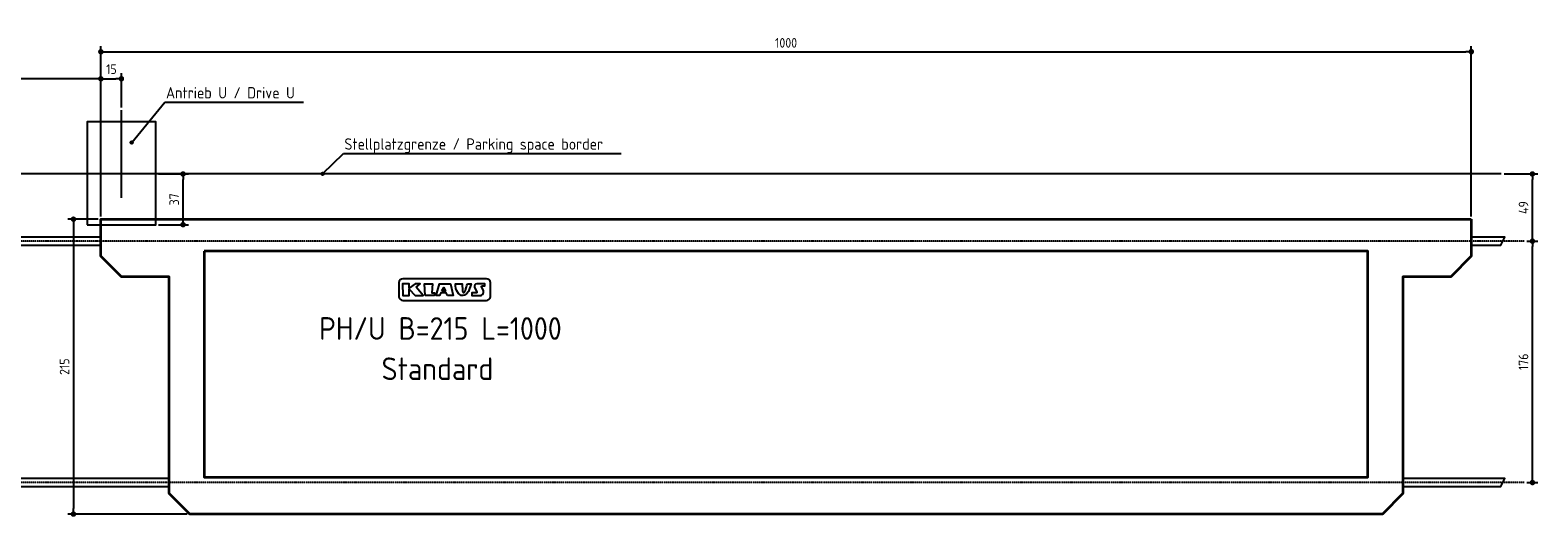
# Model space of a CAD drawing. Header units: millimetres. Extents: x -10168 to 10336, y -2500 to 1048.
# Tile 2 of 2: x -666 to 10336, y -2500 to 1048. Entities that reach past the tile are written whole.
import ezdxf

# ---------------------------------------------------------------- set-up
doc = ezdxf.new("R2010")
doc.units = ezdxf.units.MM
doc.linetypes.add('GEN7', pattern=[15, 10, -2.5, 0, -2.5])
for name, color, linetype in [('4', 3, 'Continuous'), ('5', 3, 'Continuous'), ('7', 4, 'GEN7')]:
    doc.layers.add(name, color=color, linetype=linetype)
doc.layers.add('Sichtbare Kanten(DIN)', color=7, linetype='Continuous', lineweight=35)
doc.styles.get("Standard").update_dxf_attribs({"font": 'ISOCP.SHX'})
doc.dimstyles.new('GEN-ISO$0', dxfattribs={"dimscale": 20, "dimtxt": 3.5, "dimasz": 2, "dimexe": 2, "dimexo": 1, "dimgap": 1.5, "dimtad": 1, "dimdec": 1, "dimlfac": 0.1, "dimdsep": 46, "dimtxsty": 'Standard', "dimblk": 'PUNKT', "dimcen": 2, "dimclrd": 256, "dimclre": 256, "dimclrt": 2, "dimadec": 0, "dimazin": 0, "dimtp": 0.1, "dimtm": 0.1, "dimtfac": 0.71, "dimtdec": 1, "dimtmove": 2, "dimatfit": 3, "dimldrblk": 'PUNKT', "dimfxl": 1, "dimtolj": 1, "dimarcsym": 0})

# ---------------------------------------------------------------- blocks, each defined once
blk = doc.blocks.new('PUNKT')
at = {"layer": '4', "color": 0, "linetype": 'ByBlock'}
blk.add_line((-0.5, 0), (-1, 0), dxfattribs=at)
at = {"layer": '4', "color": 0, "linetype": 'ByBlock', "const_width": 0.5}
blk.add_lwpolyline([(-0.25, 0, 1), (0.25, 0, 1)], format="xyb", close=True, dxfattribs=at)
blk = doc.blocks.new('*D10')
at = {"layer": '5', "lineweight": -2, "transparency": 16777216}
for p, q in [((10256, -490), (10336, -490)), ((10296, -2210), (10296, -530)), ((10256, -2250), (10336, -2250))]:
    blk.add_line(p, q, dxfattribs=at)
at = {"layer": 'DEFPOINTS', "color": 0, "transparency": 16777216}
for p in [(10236, -490), (10296, -490), (10236, -2250)]:
    blk.add_point(p, dxfattribs=at)
at = {"layer": '5', "lineweight": -2, "transparency": 16777216, "xscale": 40, "yscale": 40, "zscale": 40}
for p, rotation in [((10296, -490), 90), ((10296, -2250), 270)]:
    blk.add_blockref('PUNKT', p, dxfattribs=dict(at, rotation=rotation))
at = {"layer": '5', "color": 2, "transparency": 16777216, "insert": (10231, -1370), "char_height": 70, "attachment_point": 5, "rotation": 90}
blk.add_mtext('\\A1;176', dxfattribs=at)
blk = doc.blocks.new('*D11')
at = {"layer": '5', "lineweight": -2, "transparency": 16777216}
for p, q in [((-170, -330), (-390, -330)), ((-350, -370), (-350, -2440)), ((479, -2480), (-390, -2480))]:
    blk.add_line(p, q, dxfattribs=at)
at = {"layer": 'DEFPOINTS', "color": 0, "transparency": 16777216}
for p in [(-150, -330), (-350, -2480), (499, -2480)]:
    blk.add_point(p, dxfattribs=at)
at = {"layer": '5', "lineweight": -2, "transparency": 16777216, "xscale": 40, "yscale": 40, "zscale": 40}
for p, rotation in [((-350, -330), 90), ((-350, -2480), 270)]:
    blk.add_blockref('PUNKT', p, dxfattribs=dict(at, rotation=rotation))
at = {"layer": '5', "color": 2, "transparency": 16777216, "insert": (-415, -1405), "char_height": 70, "attachment_point": 5, "rotation": 90}
blk.add_mtext('\\A1;215', dxfattribs=at)
blk = doc.blocks.new('*D12')
at = {"layer": '5', "lineweight": -2, "transparency": 16777216}
for p, q in [((10089, 0), (10336, 0)), ((10296, -450), (10296, -40)), ((10256, -490), (10336, -490))]:
    blk.add_line(p, q, dxfattribs=at)
at = {"layer": 'DEFPOINTS', "color": 0, "transparency": 16777216}
for p in [(10069, 0), (10296, 0), (10236, -490)]:
    blk.add_point(p, dxfattribs=at)
at = {"layer": '5', "lineweight": -2, "transparency": 16777216, "xscale": 40, "yscale": 40, "zscale": 40}
for p, rotation in [((10296, 0), 90), ((10296, -490), 270)]:
    blk.add_blockref('PUNKT', p, dxfattribs=dict(at, rotation=rotation))
at = {"layer": '5', "color": 2, "transparency": 16777216, "insert": (10231, -245), "char_height": 70, "attachment_point": 5, "rotation": 90}
blk.add_mtext('\\A1;49', dxfattribs=at)
blk = doc.blocks.new('*D13')
at = {"layer": '5', "lineweight": -2, "transparency": 16777216}
for p, q in [((-150, -310), (-150, 734)), ((-110, 694), (-40, 694)), ((0, 485), (0, 734))]:
    blk.add_line(p, q, dxfattribs=at)
at = {"layer": 'DEFPOINTS', "color": 0, "transparency": 16777216}
for p in [(0, 694), (0, 465), (-150, -330)]:
    blk.add_point(p, dxfattribs=at)
at = {"layer": '5', "lineweight": -2, "transparency": 16777216, "xscale": 40, "yscale": 40, "zscale": 40, "rotation": 180}
blk.add_blockref('PUNKT', (-150, 694), dxfattribs=at)
at = {"layer": '5', "lineweight": -2, "transparency": 16777216, "xscale": 40, "yscale": 40, "zscale": 40}
blk.add_blockref('PUNKT', (0, 694), dxfattribs=at)
at = {"layer": '5', "color": 2, "transparency": 16777216, "insert": (-73, 764), "char_height": 70, "attachment_point": 5}
blk.add_mtext('\\A1;15', dxfattribs=at)
blk = doc.blocks.new('*D14')
at = {"layer": '5', "lineweight": -2, "transparency": 16777216}
for p, q in [((-9850, -310), (-9850, 734)), ((-190, 694), (-9810, 694)), ((-150, -50), (-150, 734))]:
    blk.add_line(p, q, dxfattribs=at)
at = {"layer": 'DEFPOINTS', "color": 0, "transparency": 16777216}
for p in [(-9850, 694), (-150, -70), (-9850, -330)]:
    blk.add_point(p, dxfattribs=at)
at = {"layer": '5', "lineweight": -2, "transparency": 16777216, "xscale": 40, "yscale": 40, "zscale": 40, "rotation": 180}
blk.add_blockref('PUNKT', (-9850, 694), dxfattribs=at)
at = {"layer": '5', "lineweight": -2, "transparency": 16777216, "xscale": 40, "yscale": 40, "zscale": 40}
blk.add_blockref('PUNKT', (-150, 694), dxfattribs=at)
at = {"layer": '5', "color": 2, "transparency": 16777216, "insert": (-5000, 769), "char_height": 70, "attachment_point": 5}
blk.add_mtext('\\A1;970 Verschiebeweg / Travel path', dxfattribs=at)
blk = doc.blocks.new('*D15')
at = {"layer": '5', "lineweight": -2, "transparency": 16777216}
for p, q in [((-150, -310), (-150, 931)), ((-110, 891), (9810, 891)), ((9850, -310), (9850, 931))]:
    blk.add_line(p, q, dxfattribs=at)
at = {"layer": 'DEFPOINTS', "color": 0, "transparency": 16777216}
for p in [(9850, 891), (-150, -330), (9850, -330)]:
    blk.add_point(p, dxfattribs=at)
at = {"layer": '5', "lineweight": -2, "transparency": 16777216, "xscale": 40, "yscale": 40, "zscale": 40, "rotation": 180}
blk.add_blockref('PUNKT', (-150, 891), dxfattribs=at)
at = {"layer": '5', "lineweight": -2, "transparency": 16777216, "xscale": 40, "yscale": 40, "zscale": 40}
blk.add_blockref('PUNKT', (9850, 891), dxfattribs=at)
at = {"layer": '5', "color": 2, "transparency": 16777216, "insert": (4850, 956), "char_height": 70, "attachment_point": 5}
blk.add_mtext('\\A1;1000', dxfattribs=at)
blk = doc.blocks.new('*D16')
at = {"layer": '5', "lineweight": -2, "transparency": 16777216}
for p, q in [((270, 0), (490, 0)), ((450, -330), (450, -40)), ((270, -370), (490, -370))]:
    blk.add_line(p, q, dxfattribs=at)
at = {"layer": 'DEFPOINTS', "color": 0, "transparency": 16777216}
for p in [(250, 0), (450, 0), (250, -370)]:
    blk.add_point(p, dxfattribs=at)
at = {"layer": '5', "lineweight": -2, "transparency": 16777216, "xscale": 40, "yscale": 40, "zscale": 40}
for p, rotation in [((450, 0), 90), ((450, -370), 270)]:
    blk.add_blockref('PUNKT', p, dxfattribs=dict(at, rotation=rotation))
at = {"layer": '5', "color": 2, "transparency": 16777216, "insert": (385, -185), "char_height": 70, "attachment_point": 5, "rotation": 90}
blk.add_mtext('\\A1;37', dxfattribs=at)

msp = doc.modelspace()

# ---------------------------------------------------------------- hatches: boundary and pattern name
h = msp.add_hatch(color=256)
edge = h.paths.add_edge_path()
edge.add_arc((74.869, 229.249), 10, 11.4591559, 224.986051)
edge.add_arc((74.869, 229.249), 10, 224.986051, 371.4591559)
h = msp.add_hatch(color=256)
edge = h.paths.add_edge_path()
edge.add_arc((1468.337, 0), 10, 11.4591559, 224.986051)
edge.add_arc((1468.337, 0), 10, 224.986051, 371.4591559)

# ---------------------------------------------------------------- linework, layer by layer
for p, q in [((0, -174.614), (0, 464.757)), ((74.869, 229.249), (317.928, 522.568)), ((317.928, 522.568), (1329.113, 522.568)), ((1468.337, 0), (1619.532, 148.853)), ((1619.532, 148.853), (3646.804, 148.853)), ((10068.832, 0), (-10168.032, 0))]:
    msp.add_line(p, q)
for points in [[(-250, -370), (250, -370), (250, 380), (-250, 380)], [(2151.842, -826.436), (2180.134, -800.967), (2144.463, -800.967), (2100.329, -833.37), (2100.329, -800.967), (2051.727, -800.967), (2052.305, -886.608), (2100.329, -886.608), (2100.329, -840.892), (2144.335, -886.608), (2202.757, -886.608)], [(2216.161, -886.886), (2210.906, -800.967), (2269.702, -800.967), (2264.097, -866.344), (2284.93, -866.932), (2281.713, -886.886)], [(2378.502, -886.886), (2370.014, -866.344), (2330.662, -866.344), (2320.073, -886.886), (2296.518, -886.886), (2320.813, -800.967), (2401.916, -800.967), (2421.659, -886.886)], [(2337.117, -851.513), (2351.494, -828.166), (2364.011, -851.513)], [(2524.925, -800.967), (2553.163, -800.967), (2533.245, -857.077), (2518.545, -875.041), (2503.845, -883.786), (2491.684, -886.168), (2478.016, -885.124), (2460.053, -872.805), (2447.149, -852.623), (2441.203, -834.382), (2438.251, -816.859), (2436.715, -800.967), (2486.94, -800.967), (2489.227, -853.047), (2489.967, -857.864), (2490.412, -858.885), (2490.879, -859.851), (2491.299, -860.612), (2491.684, -861.2), (2492.046, -861.649), (2492.396, -861.992), (2492.746, -862.261), (2493.108, -862.488), (2493.491, -862.702), (2493.892, -862.905), (2494.306, -863.094), (2494.728, -863.266), (2495.154, -863.42), (2495.578, -863.551), (2495.995, -863.658), (2496.402, -863.737), (2496.792, -863.786), (2497.17, -863.809), (2497.536, -863.809), (2497.893, -863.789), (2498.245, -863.752), (2498.594, -863.703), (2498.942, -863.645), (2499.292, -863.582), (2499.646, -863.515), (2500.003, -863.443), (2500.359, -863.363), (2500.712, -863.273), (2501.059, -863.169), (2501.398, -863.048), (2501.727, -862.907), (2502.041, -862.744), (2502.341, -862.556), (2502.628, -862.346), (2502.904, -862.117), (2503.174, -861.872), (2503.441, -861.614), (2503.707, -861.346), (2503.976, -861.072), (2504.251, -860.794), (2504.537, -860.504), (2504.853, -860.145), (2505.218, -859.647), (2505.651, -858.942), (2506.174, -857.96), (2506.806, -856.633), (2507.568, -854.891), (2508.478, -852.665), (2509.56, -849.87), (2510.848, -846.358), (2512.378, -841.963), (2514.186, -836.519), (2516.308, -829.863), (2518.781, -821.829), (2521.641, -812.252)]]:
    msp.add_lwpolyline(points, close=True)
for points in [[(-149.644, -460), (-10066.102, -460), (-10096.102, -520), (-149.644, -520)], [(9850.356, -520), (10065.585, -520), (10095.585, -460), (9850.356, -460)], [(2489.967, -857.864), (2489.888, -857.681)], [(349.356, -2220), (-10066.102, -2220), (-10096.102, -2280), (349.356, -2280)], [(9351.356, -2280), (10065.585, -2280), (10095.585, -2220), (9351.356, -2220)]]:
    msp.add_lwpolyline(points)
for points in [[(2054.017, -922.111), (2663.382, -922.111, 0.414213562), (2692.182, -893.311), (2692.182, -793.237, 0.414213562), (2663.382, -764.437), (2054.017, -764.437, 0.414213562), (2025.217, -793.237), (2025.217, -893.311, 0.414213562)], [(2639.405, -844.247), (2627.906, -823.26, -0.569920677), (2631.852, -816.598), (2651.839, -816.598), (2652.915, -800.967), (2593.35, -800.967, 0.562128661), (2577.364, -827.242), (2594.5, -860.347, -0.562128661), (2590.504, -866.915), (2556.905, -866.915), (2557.505, -883.133), (2557.644, -886.886), (2614.148, -886.886, 0.569920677)]]:
    msp.add_lwpolyline(points, format="xyb", close=True)
for centre in [(74.869, 229.249), (1468.337, 0)]:
    msp.add_circle(centre, 10)
at = {"layer": '7'}
for p, q in [((10235.841, -490), (-10141.666, -490)), ((10235.841, -2250), (-10141.666, -2250))]:
    msp.add_line(p, q, dxfattribs=at)
at = {"layer": 'Sichtbare Kanten(DIN)'}
msp.add_lwpolyline([(9850, -330), (9850, -599.487), (9700, -749.487), (9351, -749.487), (9351, -2330), (9201, -2480), (499, -2480), (349, -2330), (349, -749.487), (0, -749.487), (-150, -599.487), (-150, -330)], close=True, dxfattribs=at)
msp.add_lwpolyline([(604, -561.819), (604, -2211.819), (9096, -2211.819), (9096, -561.819), (603.746, -561.819)], dxfattribs=at)

# ---------------------------------------------------------------- texts
for s, height, p in [('Antrieb U / Drive U', 82.5, (325.276, 550.76)), ('Stellplatzgrenze / Parking space border', 82.5, (1626.88, 177.045)), ('PH/U B=215 L=1000', 165, (1442.759, -1209.201)), ('Standard', 165, (1898.299, -1502.93))]:
    msp.add_text(s, height=height).set_placement(p)

# ---------------------------------------------------------------- dimensions: what is measured, and where the dimension line sits
at = {"layer": '5'}
dim = msp.add_linear_dim(base=(-9850, 693.727), p1=(-150, -70), p2=(-9850, -330), text='<> Verschiebeweg / Travel path', dimstyle='GEN-ISO$0', override={"dimdec": 2, "dimtdec": 0}, dxfattribs=at)
dim.commit()
dim.dimension.update_dxf_attribs({"geometry": '*D14', "text_midpoint": (-5000, 768.641)})
dim = msp.add_linear_dim(base=(9850, 891.2), p1=(-150, -330), p2=(9850, -330), dimstyle='GEN-ISO$0', override={"dimdec": 2, "dimtdec": 0}, dxfattribs=at)
dim.commit()
dim.dimension.update_dxf_attribs({"geometry": '*D15', "text_midpoint": (4850, 956.2)})
dim = msp.add_linear_dim(base=(0, 693.656), p1=(-150, -330), p2=(0, 464.757), dimstyle='GEN-ISO$0', override={"dimdec": 2, "dimtdec": 0}, dxfattribs=at)
dim.commit()
dim.dimension.update_dxf_attribs({"geometry": '*D13', "text_midpoint": (-72.659, 763.673), "dimtype": 160})
for base, p1, p2, picture, middle in [((450, 0), (250, -370), (250, 0), '*D16', (385, -185)), ((10295.585, 0), (10235.841, -490), (10068.832, 0), '*D12', (10230.585, -245)), ((-350, -2480), (-150, -330), (499, -2480), '*D11', (-415.007, -1405)), ((10295.585, -490), (10235.841, -2250), (10235.841, -490), '*D10', (10230.585, -1370))]:
    dim = msp.add_linear_dim(base=base, p1=p1, p2=p2, angle=90, dimstyle='GEN-ISO$0', override={"dimdec": 2, "dimtdec": 0}, dxfattribs=at)
    dim.commit()
    dim.dimension.update_dxf_attribs({"geometry": picture, "text_midpoint": middle})

doc.saveas('drawing.dxf')
